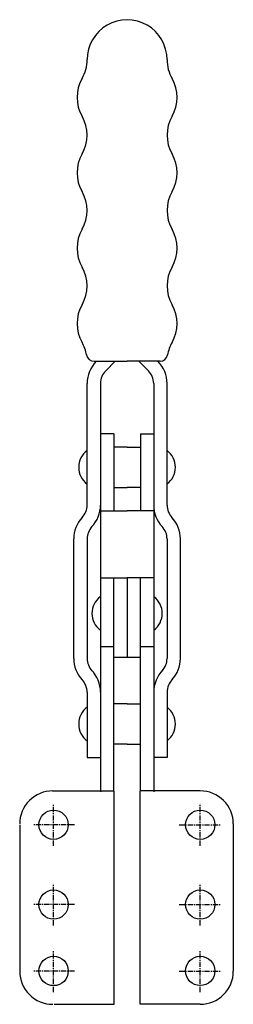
# Model space of a CAD drawing. Extents: x 47 to 98, y 48 to 283.
import ezdxf

# ---------------------------------------------------------------- set-up
doc = ezdxf.new("R2010")
doc.units = 0
doc.linetypes.add('CENTER', pattern=[2, 1.25, -0.25, 0.25, -0.25])
doc.layers.get('0').update_dxf_attribs({"linetype": 'CONTINUOUS'})
doc.layers.add('BRAUER-1', color=1, linetype='CENTER')

msp = doc.modelspace()

# ---------------------------------------------------------------- linework, layer by layer
for p, q in [((64.635074, 201.502217), (72.525073, 201.502217)), ((67.434514, 199.239475), (69.697255, 201.502217)), ((80.415072, 201.502216), (72.525073, 201.502217)), ((77.615632, 199.239475), (75.35289, 201.502217)), ((62.975072, 167.158124), (62.975073, 196.198916)), ((66.175073, 196.198916), (66.18325, 98.752366)), ((78.875073, 196.198916), (78.87507, 98.754553)), ((82.075072, 167.158124), (82.075073, 196.198916)), ((69.325073, 184.198916), (66.175073, 184.198916)), ((69.325073, 184.198916), (66.175073, 184.198916)), ((69.325073, 184.198916), (69.325072, 165.798916)), ((69.325073, 184.198916), (69.325072, 172.298916)), ((75.725073, 184.198916), (75.725072, 165.798916)), ((75.725073, 184.198916), (75.725072, 172.298916)), ((75.725073, 184.198916), (78.875073, 184.198916)), ((75.725073, 184.198916), (78.875073, 184.198916)), ((72.525072, 180.998916), (69.325072, 180.998916)), ((72.525072, 180.998916), (69.325072, 180.998916)), ((72.525072, 180.998916), (75.725072, 180.998916)), ((72.525072, 180.998916), (75.725072, 180.998916)), ((69.325072, 171.398916), (72.525072, 171.398916)), ((75.725072, 171.398916), (72.525072, 171.398916)), ((66.175072, 165.798916), (72.525072, 165.798916)), ((78.875072, 165.798916), (72.525072, 165.798916)), ((59.775071, 130.57852), (59.775072, 159.07852)), ((62.975072, 159.07852), (62.975071, 130.57852)), ((82.075072, 159.07852), (82.075071, 130.57852)), ((85.275071, 130.578519), (85.275072, 159.078519)), ((66.125072, 149.798917), (72.525072, 149.798917)), ((69.410127, 48.0079), (69.325072, 149.798917)), ((72.525072, 149.798917), (72.525071, 130.798917)), ((78.925072, 149.798917), (72.525072, 149.798917)), ((75.675075, 48.008979), (75.725072, 149.798917)), ((69.338858, 133.299927), (66.180324, 133.299659)), ((78.875071, 133.298916), (75.716968, 133.300467)), ((75.668062, 130.79664), (69.340956, 130.788946)), ((62.975071, 122.498917), (62.975071, 106.898916)), ((82.075071, 122.498916), (82.075071, 106.898916)), ((72.525071, 119.698916), (69.346511, 119.696652)), ((72.525071, 119.698916), (75.703631, 119.696652)), ((72.518233, 110.098918), (69.353349, 110.096654)), ((72.518233, 110.098918), (75.696793, 110.096654)), ((62.975071, 106.898916), (66.175071, 106.898916)), ((82.075071, 106.898916), (78.875071, 106.898916)), ((54.727213, 98.94842), (69.367724, 98.953463)), ((90, 98.954553), (75.7, 98.954553)), ((46.870447, 90.845817), (46.882486, 55.893209)), ((97.9, 91.054553), (97.899999, 55.901943)), ((55.089086, 47.995933), (69.410127, 48.0079)), ((89.996118, 48.001944), (75.675075, 48.008979))]:
    msp.add_line(p, q)
for centre in [(54.970446, 90.848538), (90, 90.854553), (54.977008, 71.798539), (89.999999, 71.804553), (54.982467, 55.94854), (89.999999, 55.954553)]:
    msp.add_circle(centre, 3.5)
for centre, radius, start, end in [((72.525086, 273.502218), 9.538935, 359.999989, 179.999994), ((53.986151, 273.50222), 9, 329.999984, 359.999994), ((91.064017, 273.502216), 9, 179.999989, 209.999999), ((69.574606, 264.502215), 9, 149.999981, 209.999974), ((75.475559, 264.502217), 9, 329.999999, 29.999993), ((53.986146, 255.50222), 9, 329.999984, 30.000004), ((91.064016, 255.502216), 9, 149.999989, 210.000002), ((69.574601, 246.502215), 9, 149.999981, 209.999974), ((75.475559, 246.502217), 9, 329.999999, 29.999993), ((53.986141, 237.50222), 9, 329.999984, 30.000004), ((91.064016, 237.502216), 9, 149.999989, 209.999999), ((69.574596, 228.502215), 9, 149.999981, 209.999974), ((75.475558, 228.502217), 9, 329.999999, 29.999993), ((53.986136, 219.50222), 9, 329.999984, 30.000004), ((91.064016, 219.502216), 9, 149.999989, 209.999999), ((69.574591, 210.502215), 9, 149.999981, 209.999974), ((75.475558, 210.502217), 9, 329.999999, 29.999993), ((53.986131, 201.50222), 8.999999, 9.59405, 29.999994), ((91.064015, 201.502216), 9, 149.999989, 170.405932), ((64.635074, 203.302217), 1.8, 189.594055, 270), ((80.415072, 203.302216), 1.8, 270, 350.40593), ((70.475073, 196.198916), 7.5, 134.999999, 180), ((74.575073, 196.198916), 7.5, 0, 45.000008), ((70.475073, 196.198916), 4.3, 134.999999, 180), ((74.575073, 196.198916), 4.3, 0, 45.000008), ((65.975072, 176.198916), 5, 126.869898, 233.130101), ((79.075072, 176.198916), 5, 306.869886, 53.130102), ((58.675072, 167.158124), 4.3, 316.787021, 0), ((58.675072, 167.158124), 7.5, 316.787021, 359.999999), ((86.375072, 167.158123), 7.5, 179.999989, 223.212973), ((86.375072, 167.158123), 4.3, 179.999987, 223.212976), ((67.275072, 159.07852), 7.5, 136.787021, 180), ((77.775072, 159.07852), 7.5, 359.999992, 43.212986), ((67.275072, 159.07852), 4.3, 136.787021, 180), ((77.775072, 159.07852), 4.3, 0, 43.212986), ((69.125071, 141.298916), 5, 126.869888, 233.130101), ((75.925071, 141.298916), 5, 306.869886, 53.130093), ((67.275071, 130.57852), 7.5, 180, 223.212976), ((67.275071, 130.57852), 4.3, 180, 223.212976), ((77.775071, 130.57852), 4.3, 316.787021, 0), ((77.775071, 130.57852), 7.5, 316.787021, 359.999992), ((58.675071, 122.498916), 7.5, 0.000009, 45), ((86.375071, 122.498915), 7.5, 134.999995, 179.999989), ((58.675071, 122.498916), 4.3, 0.000013, 44.999999), ((86.375071, 122.498915), 4.3, 134.999998, 179.999987), ((65.975071, 114.898916), 5, 126.869898, 233.130101), ((79.075071, 114.898916), 5, 306.869886, 53.130102), ((54.770446, 91.048538), 7.9, 90.019734, 180.019735), ((90, 91.054553), 7.9, 359.999989, 90), ((54.782485, 55.89593), 7.9, 180.019734, 270.047876), ((89.999999, 55.901944), 7.9, 269.971858, 359.999993)]:
    msp.add_arc(centre, radius, start, end)
at = {"layer": 'BRAUER-1'}
for p, q in [((54.972168, 85.848538), (54.968724, 95.848537)), ((89.999999, 85.854553), (90, 95.854553)), ((59.970446, 90.85026), (49.970447, 90.846816)), ((85, 90.854553), (95, 90.854553)), ((54.97873, 66.798539), (54.975286, 76.798539)), ((89.999999, 66.804553), (89.999999, 76.804553)), ((59.977007, 71.800261), (49.977009, 71.796817)), ((84.999999, 71.804553), (94.999999, 71.804553)), ((54.984207, 50.895931), (54.980763, 60.89593)), ((89.999999, 50.901944), (89.999999, 60.901944)), ((59.982485, 55.897653), (49.982486, 55.894208)), ((84.999999, 55.901944), (94.999999, 55.901943))]:
    msp.add_line(p, q, dxfattribs=at)

doc.saveas('drawing.dxf')
